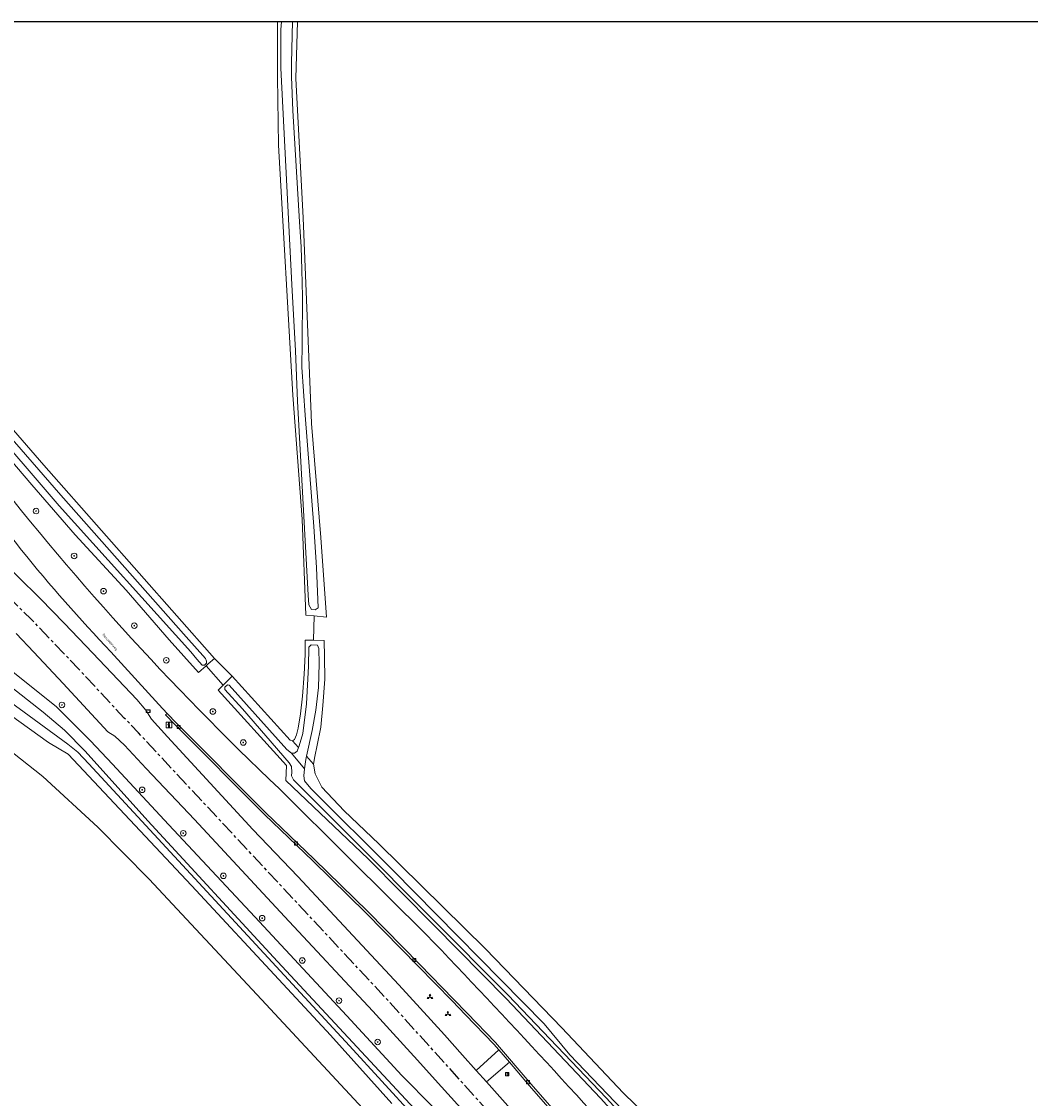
# Model space of a CAD drawing. Header units: metres. Extents: x 229229 to 231729, y 593167 to 595667.
# Tile 104 of 256: x 229655 to 229836, y 595474 to 595667. Entities that reach past the tile are written whole.
import ezdxf
from ezdxf.enums import TextEntityAlignment as Align

# ---------------------------------------------------------------- set-up
doc = ezdxf.new("R2010")
doc.units = ezdxf.units.M
doc.linetypes.add('CENTERX2', pattern=[4, 2.5, -0.5, 0.5, -0.5])
for name, color, linetype, lineweight in [('B-WE-GR-BOOM-S', 90, 'Continuous', 25), ('B-WE-GR-BOUWLAND-GV', 80, 'Continuous', 13), ('B-WE-GR-GRAS-GV', 60, 'Continuous', 13), ('B-WE-GR-GROENVOORZIENING-GV', 80, 'Continuous', 18), ('B-WE-OG-TOPOGRAFIE-T18', 10, 'Continuous', 18), ('B-WE-OG-WATER-GV', 130, 'Continuous', 18), ('B-WE-OG-WATER_SLOOT-GV', 120, 'Continuous', 18), ('B-WE-OG-WEG-GV', 7, 'Continuous', 18), ('B-WE-RI-GWA_KOLK-S', 30, 'Continuous', 25), ('B-WE-VH-VERHARDING_ASFALT-GV', 252, 'Continuous', 18), ('B-WE-VH-VERHARDING_BEDRIJFSVLOERPLAAT-GV', 252, 'Continuous', 18), ('B-WE-VH-VERHARDING_HALFVERHARDING-GV', 252, 'Continuous', 18), ('B-WE-VH-VERHARDING_STRAATBAKSTEEN-GV', 252, 'Continuous', 18), ('B-WE-VW-BEWEGWIJZERING_DRAAGCONSTRUCTIE-S', 7, 'Continuous', 25), ('B-WE-VW-HECTOMETRERING-S', 7, 'Continuous', 25), ('B-WE-VW-VERKEERSTEKEN_BORD-S', 7, 'Continuous', 25)]:
    doc.layers.add(name, color=color, linetype=linetype, lineweight=lineweight)
doc.layers.add('TOPOT03', color=30, linetype='CENTERX2')
doc.styles.add('NLCS-ISO', font='NLCS-ISO.ttf')
doc.styles.add('NLCS-ISO-M250-T18', font='NLCS-ISO.ttf', dxfattribs={"height": 0.45})

# ---------------------------------------------------------------- blocks, each defined once
blk = doc.blocks.new('SIE-WEG_VERKEERSBORD-SO')
at = {"color": 0, "linetype": 'ByBlock', "lineweight": 18}
blk.add_lwpolyline([(-1.125, -1.125), (1.125, -1.125), (1.125, 1.125), (-1.125, 1.125)], close=True, dxfattribs=at)
at = {"color": 0, "linetype": 'ByBlock', "lineweight": 18, "style": 'NLCS-ISO'}
blk.add_text('vb', height=1.5, dxfattribs=at).set_placement((0, 0), align=Align.MIDDLE_CENTER)
blk = doc.blocks.new('SIE-WEG_VERKEERSBORD_INFORMATIE-SO')
at = {"linetype": 'ByBlock', "lineweight": 18}
h = blk.add_hatch(color=0, dxfattribs=at)
h.dxf.hatch_style = 1
h.paths.add_polyline_path([(0.32, 0.49), (-0.82, 0.49), (-0.82, 0.19), (-0.32, 0.19), (-0.32, -1.62), (0.32, -1.62)])
h = blk.add_hatch(color=0, dxfattribs=at)
h.dxf.hatch_style = 1
edge = h.paths.add_edge_path()
edge.add_arc((0, 1.25), 0.373, 0, 360)
at = {"color": 0, "linetype": 'ByBlock', "lineweight": 18}
for points in [[(-2, -2), (2, -2), (2, 2), (-2, 2)], [(0.32, 0.49), (-0.82, 0.49), (-0.82, 0.19), (-0.32, 0.19), (-0.32, -1.62), (0.32, -1.62)]]:
    blk.add_lwpolyline(points, close=True, dxfattribs=at)
blk.add_circle((0, 1.25), 0.373, dxfattribs=at)
blk = doc.blocks.new('SIE-WEG_VERKEERSBORD_WEGWIJZER-SO')
at = {"linetype": 'ByBlock', "lineweight": 18}
h = blk.add_hatch(color=0, dxfattribs=at)
h.dxf.hatch_style = 1
h.paths.add_polyline_path([(0.5, 1), (0, 2), (-0.5, 1)])
h = blk.add_hatch(color=0, dxfattribs=at)
h.dxf.hatch_style = 1
h.paths.add_polyline_path([(-1.38, -0.22), (-2, -1.15), (-0.88, -1.09)])
h = blk.add_hatch(color=0, dxfattribs=at)
h.dxf.hatch_style = 1
h.paths.add_polyline_path([(1.38, -0.22), (2, -1.15), (0.88, -1.09)])
at = {"color": 0, "linetype": 'ByBlock', "lineweight": 18}
for points in [[(-1.13, -0.65), (0, 0)], [(0, 1), (0, 0)], [(1.13, -0.65), (0, 0)]]:
    blk.add_lwpolyline(points, dxfattribs=at)
for points in [[(0.5, 1), (0, 2), (-0.5, 1)], [(-1.38, -0.22), (-2, -1.15), (-0.88, -1.09)], [(1.38, -0.22), (2, -1.15), (0.88, -1.09)]]:
    blk.add_lwpolyline(points, close=True, dxfattribs=at)
blk = doc.blocks.new('SIE-WEG_PAAL_HECTOMETERPAAL-SO')
at = {"color": 0, "linetype": 'ByBlock', "lineweight": 18}
blk.add_lwpolyline([(-1.44375, -0.94375), (1.44375, -0.94375), (1.44375, 0.94375), (-1.44375, 0.94375)], close=True, dxfattribs=at)
at = {"color": 0, "linetype": 'ByBlock', "lineweight": 18, "style": 'NLCS-ISO'}
blk.add_text('hm', height=1.5, dxfattribs=at).set_placement((0, 0), align=Align.MIDDLE_CENTER)
blk = doc.blocks.new('SRI-KOLK-SO')
at = {"color": 0, "linetype": 'ByBlock', "lineweight": 18}
blk.add_lwpolyline([(-1.125, -1.125), (1.125, -1.125), (1.125, 1.125), (-1.125, 1.125)], close=True, dxfattribs=at)
at = {"color": 0, "linetype": 'ByBlock', "lineweight": 18, "style": 'NLCS-ISO'}
blk.add_text('k', height=1.5, dxfattribs=at).set_placement((0, 0), align=Align.MIDDLE_CENTER)
blk = doc.blocks.new('SGR-BOOM_01-SO')
at = {"linetype": 'ByBlock', "lineweight": 18}
h = blk.add_hatch(color=0, dxfattribs=at)
h.dxf.hatch_style = 1
edge = h.paths.add_edge_path()
edge.add_arc((0, 0), 0.25, 0, 360)
at = {"color": 0, "linetype": 'ByBlock', "lineweight": 18}
for radius in [2, 0.25]:
    blk.add_circle((0, 0), radius, dxfattribs=at)

msp = doc.modelspace()

# ---------------------------------------------------------------- linework, layer by layer
msp.add_lwpolyline([(231729.346, 593166.818), (229229.346, 593166.818), (229229.346, 595666.818), (231729.346, 595666.818)], close=True)
at = {"layer": 'B-WE-GR-BOUWLAND-GV'}
for points in [[(229704.461, 595666.818), (229704.133, 595656.58), (229705.481, 595631.629), (229706.881, 595596.351), (229706.958, 595594.724), (229708.61, 595574.263), (229709.657, 595559.992), (229707.431, 595560.206), (229707.322, 595555.843), (229709.214, 595555.818), (229709.317, 595552.833), (229709.327, 595548.84), (229709.022, 595544.141), (229708.634, 595540.261), (229707.991, 595536.994), (229707.547, 595535.001), (229707.324, 595533.625), (229707.596, 595531.88), (229708.791, 595529.511), (229712.796, 595525.236), (229719.007, 595519.299), (229738.173, 595500.488), (229751.89, 595486.289), (229762.891, 595474.636), (229771.425, 595466.36)], [(229229.346, 595347.655), (229234.107, 595330.68), (229242.462, 595332.362), (229242.796, 595334.504), (229246.742, 595335.641), (229281.52, 595345.411), (229334.49, 595360.802), (229356.963, 595367.427), (229416.353, 595384.491), (229472.4, 595400.885), (229504.369, 595410.388), (229553.059, 595423.637), (229676.906, 595460.214), (229711.873, 595470.052), (229712.967, 595470.293), (229714.02, 595470.34), (229714.985, 595470.231), (229716.965, 595471.008), (229697.998, 595491.377), (229677.836, 595512.967), (229668.629, 595522.333), (229658.786, 595531.382), (229648.15, 595539.796), (229627.423, 595555.798)]]:
    msp.add_lwpolyline(points, dxfattribs=at)
at = {"layer": 'B-WE-GR-GRAS-GV'}
msp.add_lwpolyline([(229651.186, 595596.22), (229658.957, 595587.245), (229669.314, 595575.54), (229689.548, 595552.549), (229692.713, 595549.415), (229703.151, 595537.934), (229703.561, 595537.774), (229703.92, 595538.051), (229704.282, 595538.857), (229704.587, 595540.093), (229704.991, 595542.625), (229705.374, 595545.799), (229705.654, 595549.777), (229705.818, 595553.273), (229705.83, 595555.863), (229707.322, 595555.843), (229707.431, 595560.206), (229705.954, 595560.348), (229705.257, 595577.57), (229703.625, 595599.813), (229701.052, 595644.634), (229700.859, 595656.869), (229700.859, 595666.502), (229700.88, 595666.818)], dxfattribs=at)
msp.add_lwpolyline([(229689.548, 595552.549), (229688.44, 595551.58), (229688.038, 595551.229), (229691.11, 595547.786), (229691.411, 595548.092), (229692.713, 595549.415)], close=True, dxfattribs=at)
at = {"layer": 'B-WE-GR-GROENVOORZIENING-GV'}
for points in [[(229647.125, 595588.911, 0.0387156), (229701.202, 595529.192)], [(229727.523, 595503.07, -0.0102932), (229770.285, 595456.676)]]:
    msp.add_lwpolyline(points, format="xyb", dxfattribs=at)
for points in [[(229741.878, 595491.56), (229728.967, 595504.693), (229717.135, 595516.606), (229702.371, 595530.659), (229702.486, 595533.366), (229690.198, 595546.859), (229691.11, 595547.786), (229688.038, 595551.229), (229686.661, 595550.026), (229681.41, 595555.913), (229673.688, 595564.815), (229664.55, 595574.758), (229656.789, 595583.726), (229651.671, 595589.754)], [(229701.202, 595529.192), (229713.863, 595516.633), (229727.523, 595503.07)], [(229841.578, 595369.07), (229835.182, 595394.077), (229828.124, 595415.799), (229827.321, 595418.856), (229823.88, 595428.537), (229820.877, 595430.174), (229804.828, 595439.424), (229790.208, 595447.552), (229778.586, 595455.388), (229766.217, 595465.487), (229758.801, 595473.695), (229741.878, 595491.56)]]:
    msp.add_lwpolyline(points, dxfattribs=at)
at = {"layer": 'B-WE-OG-WATER-GV'}
for points in [[(229617.504, 595666.818), (229617.788, 595664.841), (229621.317, 595643.523), (229621.867, 595641.137), (229623.261, 595635.926), (229625.645, 595629.944), (229629.131, 595623.117), (229638.099, 595608.199), (229647.955, 595595.889), (229661.678, 595579.927), (229685.312, 595553.766)], [(229685.312, 595553.766), (229686.39, 595552.472), (229687.36, 595551.394), (229687.744, 595551.346), (229688.127, 595551.741), (229688.115, 595552.065), (229687.971, 595552.544), (229684.449, 595556.451), (229661.974, 595581.861), (229648.502, 595597.324), (229643.623, 595603.297), (229637.909, 595611.454), (229628.989, 595626.446), (229626.898, 595630.704), (229625.247, 595634.924), (229624.073, 595638.594), (229622.592, 595644.388), (229621.774, 595649.17), (229618.965, 595666.818)], [(229701.549, 595666.818), (229701.475, 595665.352), (229701.439, 595658.452), (229703.453, 595619.634), (229704.109, 595607.734), (229704.455, 595598.75), (229706.379, 595563.943)], [(229706.379, 595563.943), (229706.453, 595562.182), (229706.93, 595561.337), (229707.59, 595561.264), (229708.177, 595561.631), (229707.883, 595568.861), (229707.406, 595576.238), (229705.81, 595596.219), (229705.223, 595604.808), (229705.296, 595609.138), (229705.318, 595617.503), (229705.213, 595622.306), (229705.087, 595626.416), (229704.836, 595630.862), (229703.619, 595650.844), (229703.368, 595656.884), (229703.347, 595659.38), (229703.567, 595666.818)], [(229762.723, 595471.623), (229753.295, 595481.459), (229748.688, 595487.011), (229721.585, 595514.512), (229706.836, 595529.221), (229705.711, 595530.64), (229705.568, 595531.515), (229705.72, 595532.761), (229703.4, 595535.583), (229702.54, 595536.233), (229692.212, 595547.791), (229691.912, 595547.839), (229691.409, 595547.432), (229691.421, 595546.976), (229694.595, 595543.525), (229702.978, 595533.83), (229703.385, 595533.171), (229703.461, 595532.195), (229703.365, 595531.5), (229703.701, 595530.793), (229705.462, 595529.056), (229714.679, 595519.876), (229742.184, 595492.248), (229759.895, 595473.683), (229764.236, 595468.943)]]:
    msp.add_lwpolyline(points, dxfattribs=at)
msp.add_lwpolyline([(229705.72, 595532.761), (229705.927, 595534.463), (229706.052, 595535.027), (229707.085, 595539.677), (229707.708, 595543.31), (229708.185, 595547.347), (229708.332, 595551.604), (229708.258, 595554.357), (229708.044, 595554.945), (229706.882, 595554.993), (229706.486, 595554.573), (229706.45, 595551.194), (229706.069, 595544.446), (229705.433, 595539.085), (229704.762, 595536.925), (229704.631, 595536.594), (229704.364, 595535.918), (229703.903, 595535.562), (229703.4, 595535.583)], close=True, dxfattribs=at)
at = {"layer": 'B-WE-OG-WATER_SLOOT-GV'}
for points in [[(229700.88, 595666.818), (229700.859, 595666.502), (229700.859, 595656.869), (229701.052, 595644.634), (229703.625, 595599.813), (229705.257, 595577.57), (229705.954, 595560.348), (229707.431, 595560.206), (229709.657, 595559.992), (229708.61, 595574.263), (229706.958, 595594.724), (229706.881, 595596.351)], [(229706.379, 595563.943), (229704.455, 595598.75), (229704.109, 595607.734), (229703.453, 595619.634), (229701.439, 595658.452), (229701.475, 595665.352), (229701.549, 595666.818)], [(229703.567, 595666.818), (229703.347, 595659.38), (229703.368, 595656.884), (229703.619, 595650.844), (229704.836, 595630.862), (229705.087, 595626.416), (229705.213, 595622.306), (229705.318, 595617.503), (229705.296, 595609.138), (229705.223, 595604.808), (229705.81, 595596.219), (229707.406, 595576.238), (229707.883, 595568.861), (229708.177, 595561.631), (229707.59, 595561.264), (229706.93, 595561.337), (229706.453, 595562.182), (229706.379, 595563.943)], [(229706.881, 595596.351), (229705.481, 595631.629), (229704.133, 595656.58), (229704.461, 595666.818)], [(229648.502, 595597.324), (229661.974, 595581.861), (229684.449, 595556.451), (229687.971, 595552.544), (229688.115, 595552.065), (229688.127, 595551.741), (229687.744, 595551.346), (229687.36, 595551.394), (229686.39, 595552.472), (229685.312, 595553.766), (229661.678, 595579.927), (229647.955, 595595.889)], [(229651.671, 595589.754), (229656.789, 595583.726), (229664.55, 595574.758), (229673.688, 595564.815), (229681.41, 595555.913), (229686.661, 595550.026), (229688.038, 595551.229), (229688.44, 595551.58), (229689.548, 595552.549), (229669.314, 595575.54), (229658.957, 595587.245), (229651.186, 595596.22)], [(229725.388, 595470.392), (229713.757, 595483.082), (229667.034, 595533.664), (229665.064, 595535.756), (229663.255, 595537.181), (229652.09, 595545.389), (229623.033, 595567.91), (229605.847, 595581.594), (229604.382, 595581.895), (229567.677, 595575.14), (229566.79, 595575.384), (229566.378, 595577.194), (229566.712, 595577.749), (229603.809, 595584.392), (229605.47, 595584.392), (229606.36, 595584.219), (229607.252, 595583.668), (229619.917, 595573.569), (229658.81, 595542.936), (229662.635, 595539.718), (229666.387, 595535.949), (229677.594, 595523.433), (229700.877, 595498.216), (229726.228, 595470.958)], [(229726.228, 595470.958), (229700.877, 595498.216), (229677.594, 595523.433), (229666.387, 595535.949), (229662.635, 595539.718), (229658.81, 595542.936), (229619.917, 595573.569), (229607.252, 595583.668), (229606.36, 595584.219), (229605.47, 595584.392), (229603.809, 595584.392), (229566.712, 595577.749), (229566.378, 595577.194), (229566.79, 595575.384), (229567.677, 595575.14), (229604.382, 595581.895), (229605.847, 595581.594), (229623.033, 595567.91), (229652.09, 595545.389), (229663.255, 595537.181), (229665.064, 595535.756), (229667.034, 595533.664), (229713.757, 595483.082), (229725.388, 595470.392)], [(229728.694, 595472.119), (229723.141, 595477.781), (229713.294, 595488.451), (229696.8, 595506.253), (229680.513, 595523.644), (229671.272, 595533.585), (229667.329, 595537.771), (229661.184, 595543.953), (229644.698, 595557.028)], [(229764.236, 595468.943), (229759.895, 595473.683), (229742.184, 595492.248), (229714.679, 595519.876), (229705.462, 595529.056), (229703.701, 595530.793), (229703.365, 595531.5), (229703.461, 595532.195), (229703.385, 595533.171), (229702.978, 595533.83), (229694.595, 595543.525), (229691.421, 595546.976), (229691.409, 595547.432), (229691.912, 595547.839), (229692.212, 595547.791), (229702.54, 595536.233), (229703.4, 595535.583), (229703.903, 595535.562), (229704.364, 595535.918), (229704.631, 595536.594), (229703.561, 595537.774), (229703.151, 595537.934), (229692.713, 595549.415), (229691.411, 595548.092), (229691.11, 595547.786), (229690.198, 595546.859), (229702.486, 595533.366), (229702.371, 595530.659), (229717.135, 595516.606), (229728.967, 595504.693), (229741.878, 595491.56), (229758.801, 595473.695), (229766.217, 595465.487)], [(229652.956, 595542.424), (229659.78, 595537.493), (229663.327, 595535.382), (229685.412, 595511.846), (229701.877, 595494.173), (229710.358, 595484.981), (229721.382, 595472.742)], [(229771.425, 595466.36), (229762.891, 595474.636), (229751.89, 595486.289), (229738.173, 595500.488), (229719.007, 595519.299), (229712.796, 595525.236), (229708.791, 595529.511), (229707.596, 595531.88), (229707.324, 595533.625), (229706.052, 595535.027), (229705.927, 595534.463), (229705.72, 595532.761), (229705.568, 595531.515), (229705.711, 595530.64), (229706.836, 595529.221), (229721.585, 595514.512), (229748.688, 595487.011), (229753.295, 595481.459), (229762.723, 595471.623)]]:
    msp.add_lwpolyline(points, dxfattribs=at)
msp.add_lwpolyline([(229706.052, 595535.027), (229707.324, 595533.625), (229707.547, 595535.001), (229707.991, 595536.994), (229708.634, 595540.261), (229709.022, 595544.141), (229709.327, 595548.84), (229709.317, 595552.833), (229709.214, 595555.818), (229707.322, 595555.843), (229705.83, 595555.863), (229705.818, 595553.273), (229705.654, 595549.777), (229705.374, 595545.799), (229704.991, 595542.625), (229704.587, 595540.093), (229704.282, 595538.857), (229703.92, 595538.051), (229703.561, 595537.774), (229704.631, 595536.594), (229704.762, 595536.925), (229705.433, 595539.085), (229706.069, 595544.446), (229706.45, 595551.194), (229706.486, 595554.573), (229706.882, 595554.993), (229708.044, 595554.945), (229708.258, 595554.357), (229708.332, 595551.604), (229708.185, 595547.347), (229707.708, 595543.31), (229707.085, 595539.677)], close=True, dxfattribs=at)
at = {"layer": 'B-WE-OG-WEG-GV'}
for points in [[(229654.95, 595572.02, -0.0131369), (229637.359, 595595.575)], [(229670.979, 595553.764, -0.0219707), (229654.95, 595572.02)]]:
    msp.add_lwpolyline(points, format="xyb", dxfattribs=at)
for points in [[(229650.065, 595571.424), (229658.379, 595563.255), (229662.593, 595558.884), (229667.747, 595553.538), (229675.62, 595545.187), (229677.222, 595543.293), (229678.265, 595541.672), (229681.136, 595538.498), (229696.464, 595521.9), (229704.501, 595513.439), (229722.619, 595494.029), (229728.36, 595487.728), (229730.798, 595485.052), (229734.045, 595481.413), (229736.484, 595478.679), (229740.545, 595482.375)], [(229644.698, 595557.028), (229661.184, 595543.953), (229667.329, 595537.771), (229671.272, 595533.585), (229680.513, 595523.644), (229696.8, 595506.253), (229713.294, 595488.451), (229723.141, 595477.781), (229728.694, 595472.119)], [(229733.77, 595471.882), (229731.409, 595474.5), (229729.153, 595477.003), (229726.002, 595480.498), (229723.45, 595483.292), (229717.958, 595489.307), (229702.092, 595506.286), (229685.969, 595523.681), (229677.314, 595532.851), (229673.419, 595536.997), (229671.705, 595538.612), (229670.447, 595539.397), (229662.425, 595548.06), (229657.13, 595553.679), (229653.962, 595557.041)], [(229740.545, 595482.375), (229739.669, 595483.395), (229734.6, 595488.656), (229732.17, 595491.149), (229726.08, 595497.397), (229716.781, 595506.88), (229707.189, 595516.281), (229698.512, 595524.57), (229682.434, 595540.697), (229680.785, 595542.447), (229681.076, 595542.721), (229679.551, 595544.339), (229670.979, 595553.764)], [(229762.475, 595457.087), (229746.076, 595475.937), (229742.46, 595480.147), (229738.335, 595476.603), (229745.526, 595468.542)]]:
    msp.add_lwpolyline(points, dxfattribs=at)
at = {"layer": 'B-WE-VH-VERHARDING_ASFALT-GV'}
for points in [[(229637.359, 595595.575, 0.0131369), (229654.95, 595572.02)], [(229701.202, 595529.192, -0.0387156), (229647.125, 595588.911)], [(229654.95, 595572.02, 0.0219707), (229670.979, 595553.764)], [(229770.285, 595456.676, 0.0102932), (229727.523, 595503.07)]]:
    msp.add_lwpolyline(points, format="xyb", dxfattribs=at)
for points in [[(229745.526, 595468.542), (229738.335, 595476.603), (229736.484, 595478.679), (229734.045, 595481.413), (229730.798, 595485.052), (229728.36, 595487.728), (229722.619, 595494.029), (229704.501, 595513.439), (229696.464, 595521.9), (229681.136, 595538.498), (229678.265, 595541.672), (229677.222, 595543.293), (229675.62, 595545.187), (229667.747, 595553.538), (229662.593, 595558.884), (229658.379, 595563.255), (229650.065, 595571.424)], [(229653.962, 595557.041), (229657.13, 595553.679), (229662.425, 595548.06), (229670.447, 595539.397), (229671.705, 595538.612), (229673.419, 595536.997), (229677.314, 595532.851), (229685.969, 595523.681), (229702.092, 595506.286), (229717.958, 595489.307), (229723.45, 595483.292), (229726.002, 595480.498), (229729.153, 595477.003), (229731.409, 595474.5), (229733.77, 595471.882)], [(229670.979, 595553.764), (229679.551, 595544.339), (229681.076, 595542.721), (229682.721, 595540.975), (229698.792, 595524.856), (229707.467, 595516.568), (229717.064, 595507.163), (229726.366, 595497.677), (229732.456, 595491.428), (229734.886, 595488.935), (229739.957, 595483.673), (229746.379, 595476.199), (229762.78, 595457.345), (229773.572, 595444.228), (229784.219, 595430.961), (229793.38, 595418.202), (229798.668, 595410.386), (229800.552, 595407.75), (229801.92, 595405.58), (229807.345, 595396.977), (229816.654, 595380.898), (229826.893, 595360.875), (229830.082, 595354.462), (229838.065, 595336.723)], [(229727.523, 595503.07), (229713.863, 595516.633), (229701.202, 595529.192)]]:
    msp.add_lwpolyline(points, dxfattribs=at)
at = {"layer": 'B-WE-VH-VERHARDING_BEDRIJFSVLOERPLAAT-GV'}
msp.add_lwpolyline([(229762.78, 595457.345), (229746.379, 595476.199), (229739.957, 595483.673), (229734.886, 595488.935), (229732.456, 595491.428), (229726.366, 595497.677), (229717.064, 595507.163), (229707.467, 595516.568), (229698.792, 595524.856), (229682.721, 595540.975), (229681.076, 595542.721), (229680.785, 595542.447), (229682.434, 595540.697), (229698.512, 595524.57), (229707.189, 595516.281), (229716.781, 595506.88), (229726.08, 595497.397), (229732.17, 595491.149), (229734.6, 595488.656), (229739.669, 595483.395), (229740.545, 595482.375), (229742.46, 595480.147), (229746.076, 595475.937), (229762.475, 595457.087)], dxfattribs=at)
at = {"layer": 'B-WE-VH-VERHARDING_HALFVERHARDING-GV'}
for points in [[(229721.382, 595472.742), (229710.358, 595484.981), (229701.877, 595494.173), (229685.412, 595511.846), (229663.327, 595535.382), (229659.78, 595537.493), (229652.956, 595542.424)], [(229648.15, 595539.796), (229658.786, 595531.382), (229668.629, 595522.333), (229677.836, 595512.967), (229697.998, 595491.377), (229716.965, 595471.008)]]:
    msp.add_lwpolyline(points, dxfattribs=at)
at = {"layer": 'B-WE-VH-VERHARDING_STRAATBAKSTEEN-GV'}
msp.add_lwpolyline([(229736.484, 595478.679), (229738.335, 595476.603), (229742.46, 595480.147), (229740.545, 595482.375)], close=True, dxfattribs=at)
at = {"layer": 'TOPOT03', "flags": 128}
msp.add_lwpolyline([(230588.75, 593473.421), (230581.964, 593477.495), (230576.478, 593480.779), (230568.5, 593485.467), (230562.317, 593489.176), (230555.737, 593493.058), (230549.49, 593496.741), (230542.237, 593501.025), (230534.83, 593505.334), (230528.803, 593508.84), (230522.598, 593512.386), (230513.669, 593517.499), (230507.123, 593521.21), (230498.704, 593525.982), (230490.641, 593530.517), (230485.092, 593533.579), (230479.555, 593536.798), (230471.284, 593541.66), (230464.876, 593545.569), (230460.484, 593548.31), (230450.856, 593554.42), (230442.88, 593559.699), (230435.108, 593565.298), (230428.304, 593570.123), (230421.778, 593574.872), (230417.708, 593577.983), (230414.117, 593580.743), (230410.504, 593583.528), (230406.046, 593587.019), (230398.606, 593593.041), (230393.072, 593597.73), (230389.05, 593600.941), (230381.784, 593607.032), (230378.158, 593610.2), (230372.234, 593615.023), (230368.289, 593618.273), (230362.646, 593622.77), (230358.78, 593625.947), (230355.446, 593628.708), (230351.867, 593631.658), (230347.963, 593634.737), (230342.651, 593639.061), (230337.461, 593643.401), (230333.992, 593646.29), (230328.866, 593650.381), (230305.619, 593669.88), (230299.281, 593675.194), (230292.956, 593680.508), (230288.686, 593684.155), (230281.596, 593690.121), (230274.272, 593696.282), (230269.932, 593699.884), (230264.902, 593704.105), (230260.978, 593707.315), (230256.83, 593710.842), (230252.285, 593714.72), (230247.918, 593718.329), (230243.312, 593722.236), (230236.405, 593727.995), (230228.919, 593734.237), (230224.506, 593737.917), (230218.038, 593743.419), (230213.918, 593747.031), (230209.506, 593750.899), (230203.144, 593756.734), (230200.468, 593759.17), (230196.535, 593762.766), (230191.257, 593767.923), (230185.473, 593773.981), (230183.357, 593776.209), (230179.489, 593780.494), (230177.296, 593783.011), (230173.729, 593787.317), (230170.923, 593790.744), (230169.611, 593792.38), (230167.121, 593795.633), (230163.928, 593800.087), (230160.736, 593804.739), (230157.649, 593809.431), (230154.94, 593813.707), (230153.355, 593816.244), (230151.308, 593819.709), (230148.743, 593824.065), (230146.488, 593828.037), (230144.703, 593831.264), (230141.978, 593836.549), (230139.558, 593841.168), (230137.378, 593845.459), (230134.651, 593851.025), (230130.937, 593858.779), (230126.8, 593867.416), (230123.25, 593875.038), (230119.946, 593882.058), (230116.836, 593888.662), (230113.604, 593895.641), (230110.11, 593903.063), (230107.168, 593909.419), (230105.502, 593913.006), (230102.387, 593919.657), (230098.055, 593929.051), (230096.234, 593932.905), (230093.883, 593937.974), (230090.521, 593945.181), (230088.935, 593948.597), (230086.743, 593953.318), (230084.926, 593957.228), (230081.89, 593963.759), (230078.822, 593970.448), (230076.695, 593975.1), (230074.104, 593980.667), (230069.332, 593990.974), (230065.68, 593998.808), (230060.417, 594010.013), (230056.644, 594018.034), (230050.029, 594032.147), (230047.28, 594038.125), (230043.621, 594045.817), (230039.587, 594054.71), (230037.774, 594058.575), (230032.725, 594069.34), (230029.104, 594077.213), (230026.701, 594082.363), (230025.043, 594085.986), (230023.055, 594090.516), (230020.504, 594096.168), (230015.542, 594107.837), (230014.37, 594110.673), (230012.811, 594114.511), (230010.499, 594120.378), (230008.653, 594125.509), (230005.73, 594133.857), (230004.662, 594136.937), (230002.992, 594141.768), (230002.124, 594144.48), (230000.035, 594151.143), (229998.555, 594155.926), (229996.989, 594161.359), (229993.518, 594173.199), (229988.977, 594188.799), (229984.46, 594204.354), (229982.471, 594211.43), (229981.206, 594215.708), (229977.262, 594229.133), (229972.676, 594244.862), (229966.879, 594264.602), (229965.162, 594270.492), (229963.059, 594277.634), (229961.573, 594282.76), (229959.827, 594288.512), (229957.989, 594294.362), (229953.018, 594309.634), (229951.185, 594315.172), (229949.25, 594321.054), (229947.164, 594327.657), (229944.961, 594335.447), (229942.365, 594344.21), (229940.144, 594351.544), (229938.712, 594356.593), (229936.739, 594363.37), (229935.171, 594368.663), (229933.37, 594374.619), (229932.56, 594377.479), (229931.341, 594381.919), (229930.123, 594386.151), (229928.25, 594392.615), (229927.228, 594396.441), (229926.091, 594401), (229924.842, 594406.161), (229922.59, 594415.455), (229921.124, 594421.466), (229919.799, 594426.61), (229917.939, 594433.532), (229916.938, 594437.224), (229916.137, 594440.029), (229914.704, 594444.762), (229912.882, 594451.146), (229910.154, 594460.89), (229908.41, 594466.862), (229906.888, 594472.001), (229905.76, 594475.879), (229904.663, 594479.721), (229903.87, 594482.578), (229902.835, 594486.179), (229901.128, 594491.919), (229900.076, 594495.689), (229899.001, 594499.372), (229898.037, 594503.08), (229896.864, 594507.517), (229895.731, 594512.469), (229894.506, 594517.859), (229893.556, 594522.46), (229892.971, 594525.6), (229892.206, 594529.959), (229891.601, 594533.493), (229891.163, 594536.037), (229884.621, 594578.262), (229884.177, 594581.224), (229883.14, 594587.971), (229882.268, 594593.557), (229881.732, 594597.051), (229880.734, 594603.534), (229879.814, 594609.601), (229879.333, 594613.012), (229878.351, 594621.016), (229877.505, 594628.307), (229876.949, 594633.383), (229876.579, 594636.742), (229876.302, 594639.558), (229875.952, 594644.84), (229875.851, 594646.636), (229875.678, 594649.674), (229875.577, 594652.263), (229875.51, 594654.868), (229875.468, 594658.825), (229875.493, 594664.765), (229875.542, 594667.758), (229875.788, 594673.644), (229876.226, 594682.005), (229876.821, 594690.216), (229877.382, 594697.338), (229878.075, 594704.673), (229879.402, 594713.197), (229880.398, 594719.727), (229880.85, 594722.805), (229883.784, 594742.752), (229888.024, 594765.948), (229891.82, 594782.807), (229893.515, 594791.213), (229894.008, 594794.329), (229894.875, 594800.16), (229899.118, 594825.063), (229903.536, 594849.025), (229908.229, 594876.206), (229911.439, 594897.367), (229913.29, 594912.416), (229914.303, 594924.137), (229914.88, 594935.062), (229914.941, 594947.374), (229914.652, 594956.989), (229914.068, 594965.666), (229913.359, 594973.759), (229912.485, 594981.736), (229911.911, 594986.482), (229910.755, 594994.79), (229909.833, 595000.611), (229908.847, 595005.977), (229908.165, 595009.587), (229906.22, 595019.064), (229896.375, 595064.378), (229887.402, 595105.255), (229885.371, 595114.51), (229874.899, 595162.656), (229865.414, 595206.057), (229863.552, 595214.579), (229855.54, 595248.733), (229852.218, 595262.898), (229848.95, 595275.196), (229846.021, 595285.304), (229840.347, 595302.891), (229834.518, 595318.981), (229829.715, 595331.137), (229826.529, 595338.475), (229823.21, 595345.921), (229819.534, 595353.643), (229815.715, 595361.164), (229811.713, 595368.727), (229807.607, 595376.356), (229803.553, 595383.45), (229799.383, 595390.632), (229795.008, 595397.639), (229790.482, 595404.6), (229785.956, 595411.562), (229781.277, 595418.482), (229771.471, 595432.026), (229762.174, 595443.874), (229756.018, 595451.269), (229743.066, 595466.389), (229731.578, 595479.189), (229720.407, 595491.538), (229704.52, 595508.552), (229688.357, 595525.887), (229679.753, 595535.103), (229675.915, 595539.254), (229673.382, 595541.88), (229665.201, 595550.677), (229656.659, 595559.641), (229649.528, 595566.518), (229638.224, 595576.909), (229633.696, 595580.883), (229624.091, 595588.859), (229619.905, 595592.542), (229611.132, 595600.257), (229609.242, 595602), (229587.66, 595621.7)], dxfattribs=at)

# ---------------------------------------------------------------- block references
at = {"layer": 'B-WE-GR-BOOM-S', "xscale": 0.25, "yscale": 0.25, "zscale": 0.25}
for p in [(229657.55, 595579.01), (229664.38, 595570.96), (229669.66, 595564.64), (229675.17, 595558.45), (229680.91, 595552.24), (229662.195, 595544.236), (229689.27, 595543.06), (229694.72, 595537.49), (229676.588, 595529.012), (229683.956, 595521.218), (229691.155, 595513.584), (229698.111, 595505.985), (229705.306, 595498.397), (229711.897, 595491.199), (229718.829, 595483.769)]:
    msp.add_blockref('SGR-BOOM_01-SO', p, dxfattribs=at)
at = {"layer": 'B-WE-RI-GWA_KOLK-S', "xscale": 0.25, "yscale": 0.25, "zscale": 0.25}
for p in [(229683.141, 595540.27), (229704.18, 595519.37), (229725.4, 595498.49), (229745.804, 595476.562)]:
    msp.add_blockref('SRI-KOLK-SO', p, dxfattribs=at)
at = {"layer": 'B-WE-VW-BEWEGWIJZERING_DRAAGCONSTRUCTIE-S', "xscale": 0.25, "yscale": 0.25, "zscale": 0.25}
for p in [(229728.21, 595491.865), (229731.437, 595488.822)]:
    msp.add_blockref('SIE-WEG_VERKEERSBORD_WEGWIJZER-SO', p, dxfattribs=at)
at = {"layer": 'B-WE-VW-HECTOMETRERING-S', "xscale": 0.25, "yscale": 0.25, "zscale": 0.25}
msp.add_blockref('SIE-WEG_PAAL_HECTOMETERPAAL-SO', (229677.679, 595543.125), dxfattribs=at)
at = {"layer": 'B-WE-VW-VERKEERSTEKEN_BORD-S', "xscale": 0.25, "yscale": 0.25, "zscale": 0.25}
for name, p in [('SIE-WEG_VERKEERSBORD_INFORMATIE-SO', (229681.384, 595540.628)), ('SIE-WEG_VERKEERSBORD-SO', (229742.012, 595477.96)), ('SIE-WEG_VERKEERSBORD-SO', (229742.05, 595477.992))]:
    msp.add_blockref(name, p, dxfattribs=at)

# ---------------------------------------------------------------- texts
at = {"layer": 'B-WE-OG-TOPOGRAFIE-T18', "style": 'NLCS-ISO-M250-T18'}
msp.add_text('Ranumerweg', height=0.45, rotation=311.5, dxfattribs=at).set_placement((229670.771, 595555.489), align=Align.MIDDLE)

doc.saveas('drawing.dxf')
